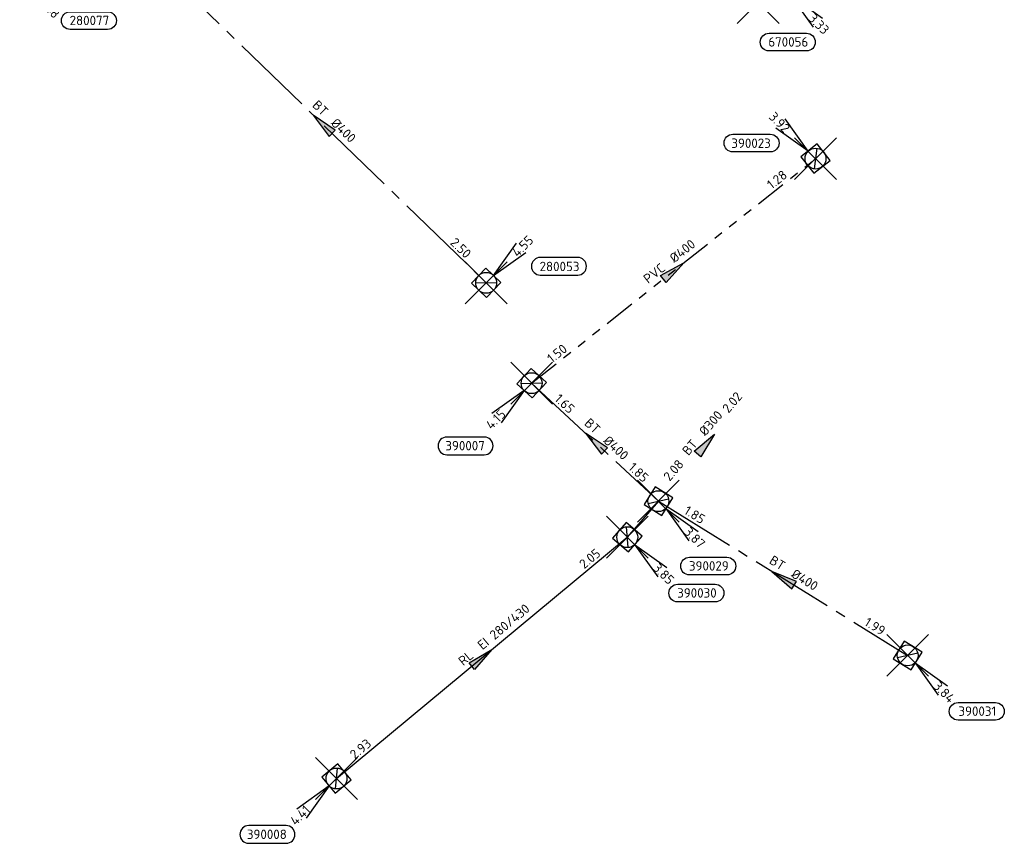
# Model space of a CAD drawing. Header units: metres. Extents: x 153343 to 157271, y 461673 to 467005.
# Tile 9 of 191: x 154928 to 155070, y 462564 to 462682. Entities that reach past the tile are written whole.
import ezdxf
from ezdxf.enums import TextEntityAlignment as Align

# ---------------------------------------------------------------- set-up
doc = ezdxf.new("R2010")
doc.units = ezdxf.units.M
doc.header["$LTSCALE"] = 0.75
doc.header["$PDMODE"] = 3
doc.header["$PDSIZE"] = 3
doc.linetypes.add('RI-GWA_BETON', pattern=[22, 16, -2, 2, -2])
doc.linetypes.add('RI-GWA_PVC', pattern=[18.45, 6, -1.8, 1.75, -1.8, 1.75, -1.8, 1.75, -1.8])
doc.layers.get('0').update_dxf_attribs({"lineweight": 25})
doc.layers.get('defpoints').update_dxf_attribs({"lineweight": 25})
doc.layers.add('B-OI-RI-GWA_PUTNUMMER-S @ 0.75', color=11, linetype='Continuous', lineweight=25)
doc.layers.add('B-OI-RI-GWA_STROOMRICHTING-S @ 0.75', color=11, linetype='Continuous', lineweight=25)
for name, color, linetype in [('B-OI-RI-GWA_RIOOLPUT_INSPECTIEPUT-S @ 0.75', 11, 'Continuous'), ('B-OI-RI-GWA_TRANSPORTLEIDING_B+RELINED_280 430-G', 11, 'Continuous'), ('B-OI-RI-GWA_TRANSPORTLEIDING_BETON_300-G', 11, 'RI-GWA_BETON'), ('B-OI-RI-GWA_TRANSPORTLEIDING_BETON_400-G', 11, 'RI-GWA_BETON'), ('B-OI-RI-GWA_TRANSPORTLEIDING_PVC_400-G', 11, 'RI-GWA_PVC')]:
    doc.layers.add(name, color=color, linetype=linetype)
doc.layers.add('inspectieput', color=7, linetype='Continuous', plot=False)
doc.layers.add('roosterdeksel + knevel', color=7, linetype='Continuous', plot=False)
doc.styles.add('NLCS-ISO', font='isocpeur.ttf')

# ---------------------------------------------------------------- blocks, each defined once
blk = doc.blocks.new('*U2074')
at = {"ltscale": 0.1}
blk.add_hatch(color=256, dxfattribs=at).paths.add_polyline_path([(-2.5, 0), (2.5, -0.83), (2.5, 0.83)])
at = {"ltscale": 0.1, "flags": 128}
blk.add_lwpolyline([(-2.5, 0), (2.5, -0.83), (2.5, 0.83)], close=True, dxfattribs=at)
at = {"ltscale": 0.1, "style": 'NLCS-ISO'}
for tag, p in [('BOBL', (-18.72, 0)), ('MAT', (-1, 0.5))]:
    blk.add_attdef(tag, text='', height=1.8, dxfattribs=at).set_placement(p, align=Align.BOTTOM_RIGHT)
for tag, p in [('DIA', (1, 0.5)), ('BOBR', (17.77, 0))]:
    blk.add_attdef(tag, text='', height=1.8, dxfattribs=at).set_placement(p, align=Align.BOTTOM_LEFT)
at = {"layer": 'defpoints', "ltscale": 0.1, "style": 'NLCS-ISO', "flags": 1}
blk.add_attdef('JVA', text='', height=1.8, dxfattribs=at).set_placement((0, -1), align=Align.TOP_CENTER)
blk = doc.blocks.new('*U66')
at = {"ltscale": 0.1}
blk.add_hatch(color=256, dxfattribs=at).paths.add_polyline_path([(2.5, 0), (-2.5, -0.83), (-2.5, 0.83)])
at = {"ltscale": 0.1, "flags": 128}
blk.add_lwpolyline([(2.5, 0), (-2.5, -0.83), (-2.5, 0.83)], close=True, dxfattribs=at)
at = {"ltscale": 0.1, "style": 'NLCS-ISO'}
for tag, p in [('BOBL', (-5.66, 0)), ('MAT', (-1, 0.5))]:
    blk.add_attdef(tag, text='', height=1.8, dxfattribs=at).set_placement(p, align=Align.BOTTOM_RIGHT)
for tag, p in [('DIA', (1, 0.5)), ('BOBR', (7.22, 0))]:
    blk.add_attdef(tag, text='', height=1.8, dxfattribs=at).set_placement(p, align=Align.BOTTOM_LEFT)
at = {"layer": 'defpoints', "ltscale": 0.1, "style": 'NLCS-ISO', "flags": 1}
blk.add_attdef('JVA', text='', height=1.8, dxfattribs=at).set_placement((0, -1), align=Align.TOP_CENTER)
blk = doc.blocks.new('*U2072')
at = {"ltscale": 0.1}
blk.add_hatch(color=256, dxfattribs=at).paths.add_polyline_path([(2.5, 0), (-2.5, -0.83), (-2.5, 0.83)])
at = {"ltscale": 0.1, "flags": 128}
blk.add_lwpolyline([(2.5, 0), (-2.5, -0.83), (-2.5, 0.83)], close=True, dxfattribs=at)
at = {"ltscale": 0.1, "style": 'NLCS-ISO'}
for tag, p in [('BOBL', (-26.83, 0)), ('MAT', (-1, 0.5))]:
    blk.add_attdef(tag, text='', height=1.8, dxfattribs=at).set_placement(p, align=Align.BOTTOM_RIGHT)
for tag, p in [('DIA', (1, 0.5)), ('BOBR', (25.88, -0.01))]:
    blk.add_attdef(tag, text='', height=1.8, dxfattribs=at).set_placement(p, align=Align.BOTTOM_LEFT)
at = {"layer": 'defpoints', "ltscale": 0.1, "style": 'NLCS-ISO', "flags": 1}
blk.add_attdef('JVA', text='', height=1.8, dxfattribs=at).set_placement((0, -1), align=Align.TOP_CENTER)
blk = doc.blocks.new('*U2070')
at = {"ltscale": 0.1}
blk.add_hatch(color=256, dxfattribs=at).paths.add_polyline_path([(-2.5, 0), (2.5, -0.83), (2.5, 0.83)])
at = {"ltscale": 0.1, "flags": 128}
blk.add_lwpolyline([(-2.5, 0), (2.5, -0.83), (2.5, 0.83)], close=True, dxfattribs=at)
at = {"ltscale": 0.1, "style": 'NLCS-ISO'}
for tag, p in [('BOBL', (-7.24, 0)), ('MAT', (-1, 0.5))]:
    blk.add_attdef(tag, text='', height=1.8, dxfattribs=at).set_placement(p, align=Align.BOTTOM_RIGHT)
for tag, p in [('DIA', (1, 0.5)), ('BOBR', (8.01, 0))]:
    blk.add_attdef(tag, text='', height=1.8, dxfattribs=at).set_placement(p, align=Align.BOTTOM_LEFT)
at = {"layer": 'defpoints', "ltscale": 0.1, "style": 'NLCS-ISO', "flags": 1}
blk.add_attdef('JVA', text='', height=1.8, dxfattribs=at).set_placement((0, -1), align=Align.TOP_CENTER)
blk = doc.blocks.new('*U2071')
at = {"ltscale": 0.1}
blk.add_hatch(color=256, dxfattribs=at).paths.add_polyline_path([(2.5, 0), (-2.5, -0.83), (-2.5, 0.83)])
at = {"ltscale": 0.1, "flags": 128}
blk.add_lwpolyline([(2.5, 0), (-2.5, -0.83), (-2.5, 0.83)], close=True, dxfattribs=at)
at = {"ltscale": 0.1, "style": 'NLCS-ISO'}
for tag, p in [('BOBL', (-25.31, 0)), ('MAT', (-1, 0.5))]:
    blk.add_attdef(tag, text='', height=1.8, dxfattribs=at).set_placement(p, align=Align.BOTTOM_RIGHT)
for tag, p in [('DIA', (1, 0.5)), ('BOBR', (24.36, -0.01))]:
    blk.add_attdef(tag, text='', height=1.8, dxfattribs=at).set_placement(p, align=Align.BOTTOM_LEFT)
at = {"layer": 'defpoints', "ltscale": 0.1, "style": 'NLCS-ISO', "flags": 1}
blk.add_attdef('JVA', text='', height=1.8, dxfattribs=at).set_placement((0, -1), align=Align.TOP_CENTER)
blk = doc.blocks.new('*U2033')
at = {"ltscale": 0.1}
blk.add_hatch(color=256, dxfattribs=at).paths.add_polyline_path([(-2.5, 0), (2.5, -0.83), (2.5, 0.83)])
at = {"ltscale": 0.1, "flags": 128}
blk.add_lwpolyline([(-2.5, 0), (2.5, -0.83), (2.5, 0.83)], close=True, dxfattribs=at)
at = {"ltscale": 0.1, "style": 'NLCS-ISO'}
for tag, p in [('BOBL', (-34.26, 0)), ('MAT', (-1, 0.5))]:
    blk.add_attdef(tag, text='', height=1.8, dxfattribs=at).set_placement(p, align=Align.BOTTOM_RIGHT)
for tag, p in [('DIA', (1, 0.5)), ('BOBR', (33.31, -0.02))]:
    blk.add_attdef(tag, text='', height=1.8, dxfattribs=at).set_placement(p, align=Align.BOTTOM_LEFT)
at = {"layer": 'defpoints', "ltscale": 0.1, "style": 'NLCS-ISO', "flags": 1}
blk.add_attdef('JVA', text='', height=1.8, dxfattribs=at).set_placement((0, -1), align=Align.TOP_CENTER)
blk = doc.blocks.new('*U1150')
for q in [(5.83, -7.6), (7.6, -5.83)]:
    blk.add_line((1.41, -1.41), q)
blk.add_lwpolyline([(4.54, -12.13), (-2.62, -12.13, -1), (-2.62, -8.75), (4.54, -8.75, -1)], format="xyb", close=True)
at = {"ltscale": 0.1, "style": 'NLCS-ISO'}
blk.add_attdef('PUTHGT', text='', height=1.8, rotation=315, dxfattribs=at).set_placement((5.39, -5.43), align=Align.MIDDLE_LEFT)
blk.add_attdef('PUTNR', text='', height=1.8, dxfattribs=at).set_placement((1.06, -8.6), align=Align.MIDDLE_CENTER)
blk = doc.blocks.new('B-SRI-PUT_GWA-SO')
blk.add_line((-1.41, -1.41), (1.41, 1.41))
at = {"lineweight": -3, "flags": 128}
blk.add_lwpolyline([(2, -2), (2, 2), (-2, 2), (-2, -2)], close=True, dxfattribs=at)
at = {"lineweight": -3}
blk.add_circle((0, 0), 2, dxfattribs=at)
blk = doc.blocks.new('*U273')
for q in [(5.83, -7.6), (7.6, -5.83)]:
    blk.add_line((1.41, -1.41), q)
blk.add_lwpolyline([(16.81, -12.39), (9.65, -12.39, -1), (9.65, -9.01), (16.81, -9.01, -1)], format="xyb", close=True)
at = {"ltscale": 0.1, "style": 'NLCS-ISO'}
blk.add_attdef('PUTHGT', text='', height=1.8, rotation=315, dxfattribs=at).set_placement((5.39, -5.43), align=Align.MIDDLE_LEFT)
blk.add_attdef('PUTNR', text='', height=1.8, dxfattribs=at).set_placement((13.33, -8.87), align=Align.MIDDLE_CENTER)
blk = doc.blocks.new('*U297')
for q in [(-7.6, -5.83), (-5.83, -7.6)]:
    blk.add_line((-1.41, -1.41), q)
blk.add_lwpolyline([(-16.81, -12.39), (-9.65, -12.39, 1), (-9.65, -9.01), (-16.81, -9.01, 1)], format="xyb", close=True)
at = {"ltscale": 0.1, "style": 'NLCS-ISO'}
blk.add_attdef('PUTHGT', text='', height=1.8, rotation=45, dxfattribs=at).set_placement((-8.44, -8.48), align=Align.MIDDLE_LEFT)
blk.add_attdef('PUTNR', text='', height=1.8, dxfattribs=at).set_placement((-13.33, -8.87), align=Align.MIDDLE_CENTER)
blk = doc.blocks.new('*U1114')
for q in [(5.83, -7.6), (7.6, -5.83)]:
    blk.add_line((1.41, -1.41), q)
blk.add_lwpolyline([(13.13, -14.12), (5.97, -14.12, -1), (5.97, -10.73), (13.13, -10.73, -1)], format="xyb", close=True)
at = {"ltscale": 0.1, "style": 'NLCS-ISO'}
blk.add_attdef('PUTHGT', text='', height=1.8, rotation=315, dxfattribs=at).set_placement((5.39, -5.43), align=Align.MIDDLE_LEFT)
blk.add_attdef('PUTNR', text='', height=1.8, dxfattribs=at).set_placement((9.65, -10.59), align=Align.MIDDLE_CENTER)
blk = doc.blocks.new('*U1115')
for q in [(-5.83, 7.6), (-7.6, 5.83)]:
    blk.add_line((-1.41, 1.41), q)
blk.add_lwpolyline([(-15.82, 4.68), (-8.66, 4.68, -1), (-8.66, 1.29), (-15.82, 1.29, -1)], format="xyb", close=True)
at = {"ltscale": 0.1, "style": 'NLCS-ISO'}
blk.add_attdef('PUTHGT', text='', height=1.8, rotation=315, dxfattribs=at).set_placement((-8.44, 8.48), align=Align.MIDDLE_LEFT)
blk.add_attdef('PUTNR', text='', height=1.8, dxfattribs=at).set_placement((-12.34, 2.95), align=Align.MIDDLE_CENTER)
blk = doc.blocks.new('*U1116')
for q in [(-7.6, -5.83), (-5.83, -7.6)]:
    blk.add_line((-1.41, -1.41), q)
blk.add_lwpolyline([(-16.21, -13.69), (-9.06, -13.69, 1), (-9.06, -10.3), (-16.21, -10.3, 1)], format="xyb", close=True)
at = {"ltscale": 0.1, "style": 'NLCS-ISO'}
blk.add_attdef('PUTHGT', text='', height=1.8, rotation=45, dxfattribs=at).set_placement((-8.44, -8.48), align=Align.MIDDLE_LEFT)
blk.add_attdef('PUTNR', text='', height=1.8, dxfattribs=at).set_placement((-12.74, -10.16), align=Align.MIDDLE_CENTER)
blk = doc.blocks.new('*U1087')
for q in [(5.83, -7.6), (7.6, -5.83)]:
    blk.add_line((1.41, -1.41), q)
blk.add_lwpolyline([(18.24, -11.26), (11.09, -11.26, -1), (11.09, -7.88), (18.24, -7.88, -1)], format="xyb", close=True)
at = {"ltscale": 0.1, "style": 'NLCS-ISO'}
blk.add_attdef('PUTHGT', text='', height=1.8, rotation=315, dxfattribs=at).set_placement((5.39, -5.43), align=Align.MIDDLE_LEFT)
blk.add_attdef('PUTNR', text='', height=1.8, dxfattribs=at).set_placement((14.77, -7.74), align=Align.MIDDLE_CENTER)
blk = doc.blocks.new('*U1076')
for q in [(5.83, 7.6), (7.6, 5.83)]:
    blk.add_line((1.41, 1.41), q)
blk.add_lwpolyline([(17.52, 4.86), (10.36, 4.86, 1), (10.36, 1.48), (17.52, 1.48, 1)], format="xyb", close=True)
at = {"ltscale": 0.1, "style": 'NLCS-ISO'}
blk.add_attdef('PUTHGT', text='', height=1.8, rotation=45, dxfattribs=at).set_placement((5.39, 5.43), align=Align.MIDDLE_LEFT)
blk.add_attdef('PUTNR', text='', height=1.8, dxfattribs=at).set_placement((14.04, 3.14), align=Align.MIDDLE_CENTER)

msp = doc.modelspace()

# ---------------------------------------------------------------- linework, layer by layer
at = {"layer": 'B-OI-RI-GWA_TRANSPORTLEIDING_B+RELINED_280 430-G', "transparency": 33554610}
msp.add_line((154973.95, 462573.55), (155015.7, 462608.19), dxfattribs=at)
at = {"layer": 'B-OI-RI-GWA_TRANSPORTLEIDING_BETON_300-G', "transparency": 33554610}
msp.add_line((155020.17, 462613.36), (155015.7, 462608.19), dxfattribs=at)
at = {"layer": 'B-OI-RI-GWA_TRANSPORTLEIDING_BETON_400-G', "transparency": 33554610}
for p, q in [((154948.49, 462690.21), (154995.44, 462644.69)), ((155001.96, 462630.29), (155020.17, 462613.36)), ((155020.17, 462613.36), (155055.96, 462591.22))]:
    msp.add_line(p, q, dxfattribs=at)
at = {"layer": 'B-OI-RI-GWA_TRANSPORTLEIDING_PVC_400-G', "transparency": 33554610}
msp.add_line((155001.96, 462630.29), (155042.73, 462662.52), dxfattribs=at)
at = {"layer": 'inspectieput', "color": 0, "transparency": 33554610}
for p in [(155042.73, 462662.52), (154995.44, 462644.69), (155001.96, 462630.29), (155020.17, 462613.36), (155015.7, 462608.19), (155055.96, 462591.22), (154973.95, 462573.55)]:
    msp.add_point(p, dxfattribs=at)
at = {"layer": 'roosterdeksel + knevel', "color": 0, "transparency": 33554610}
msp.add_point((155034.5, 462684.9), dxfattribs=at)

# ---------------------------------------------------------------- block references
at = {"layer": 'B-OI-RI-GWA_PUTNUMMER-S @ 0.75', "color": 0, "transparency": 33554610}
ref = msp.add_blockref('*U1087', (154927.4, 462689.5), dxfattribs=dict(at, xscale=0.75, yscale=0.75, zscale=0.75))
ref.add_attrib('PUTNR', '280077', dxfattribs={"layer": '0', "ltscale": 0.1, "height": 1.35, "style": 'NLCS-ISO'}).set_placement((154938.47, 462682.35), align=Align.MIDDLE_CENTER)
ref.add_attrib('PUTHGT', '4.48', dxfattribs={"layer": '0', "ltscale": 0.1, "height": 1.35, "rotation": 315, "style": 'NLCS-ISO'}).set_placement((154931.44, 462685.43), align=Align.MIDDLE_LEFT)
ref = msp.add_blockref('*U1150', (155038.02, 462687.07), dxfattribs=dict(at, xscale=0.75, yscale=0.75, zscale=0.75))
ref.add_attrib('PUTNR', '670056', dxfattribs={"layer": '0', "ltscale": 0.1, "height": 1.35, "style": 'NLCS-ISO'}).set_placement((155038.82, 462679.27), align=Align.MIDDLE_CENTER)
ref.add_attrib('PUTHGT', '3.33', dxfattribs={"layer": '0', "ltscale": 0.1, "height": 1.35, "rotation": 315, "style": 'NLCS-ISO'}).set_placement((155042.06, 462683), align=Align.MIDDLE_LEFT)
at = {"layer": 'B-OI-RI-GWA_PUTNUMMER-S @ 0.75', "color": 0, "transparency": 33554610, "xscale": 0.75, "yscale": 0.75, "zscale": 0.75}
for name, p, values in [('*U1115', (155042.73, 462662.52), {'PUTNR': '390023', 'PUTHGT': '3.92'}), ('*U1076', (154995.44, 462644.69), {'PUTNR': '280053', 'PUTHGT': '4.55'})]:
    msp.add_blockref(name, p, dxfattribs=at).add_auto_attribs(values)
at = {"layer": 'B-OI-RI-GWA_PUTNUMMER-S @ 0.75', "color": 0, "transparency": 33554610}
ref = msp.add_blockref('*U1116', (155001.96, 462630.29), dxfattribs=dict(at, xscale=0.75, yscale=0.75, zscale=0.75))
ref.add_attrib('PUTNR', '390007', dxfattribs={"layer": '0', "ltscale": 0.1, "height": 1.35, "style": 'NLCS-ISO'}).set_placement((154992.41, 462621.32), align=Align.MIDDLE_CENTER)
ref.add_attrib('PUTHGT', '4.15', dxfattribs={"layer": '0', "ltscale": 0.1, "height": 1.35, "rotation": 45, "style": 'NLCS-ISO'}).set_placement((154995.72, 462624.02), align=Align.MIDDLE_LEFT)
ref = msp.add_blockref('*U1114', (155020.17, 462613.36), dxfattribs=dict(at, xscale=0.75, yscale=0.75, zscale=0.75))
ref.add_attrib('PUTNR', '390029', dxfattribs={"layer": '0', "ltscale": 0.1, "height": 1.35, "style": 'NLCS-ISO'}).set_placement((155027.41, 462604.07), align=Align.MIDDLE_CENTER)
ref.add_attrib('PUTHGT', '3.87', dxfattribs={"layer": '0', "ltscale": 0.1, "height": 1.35, "rotation": 315, "style": 'NLCS-ISO'}).set_placement((155024.21, 462609.29), align=Align.MIDDLE_LEFT)
ref = msp.add_blockref('*U273', (155015.7, 462608.19), dxfattribs=dict(at, xscale=0.75, yscale=0.75, zscale=0.75))
ref.add_attrib('PUTNR', '390030', dxfattribs={"layer": '0', "ltscale": 0.1, "height": 1.35, "style": 'NLCS-ISO'}).set_placement((155025.7, 462600.19), align=Align.MIDDLE_CENTER)
ref.add_attrib('PUTHGT', '3.85', dxfattribs={"layer": '0', "ltscale": 0.1, "height": 1.35, "rotation": 315, "style": 'NLCS-ISO'}).set_placement((155019.74, 462604.12), align=Align.MIDDLE_LEFT)
ref = msp.add_blockref('*U273', (155055.96, 462591.22), dxfattribs=dict(at, xscale=0.75, yscale=0.75, zscale=0.75))
ref.add_attrib('PUTNR', '390031', dxfattribs={"layer": '0', "ltscale": 0.1, "height": 1.35, "style": 'NLCS-ISO'}).set_placement((155065.96, 462583.22), align=Align.MIDDLE_CENTER)
ref.add_attrib('PUTHGT', '3.84', dxfattribs={"layer": '0', "ltscale": 0.1, "height": 1.35, "rotation": 315, "style": 'NLCS-ISO'}).set_placement((155060, 462587.15), align=Align.MIDDLE_LEFT)
ref = msp.add_blockref('*U297', (154973.95, 462573.55), dxfattribs=dict(at, xscale=0.75, yscale=0.75, zscale=0.75))
ref.add_attrib('PUTNR', '390008', dxfattribs={"layer": '0', "ltscale": 0.1, "height": 1.35, "style": 'NLCS-ISO'}).set_placement((154963.95, 462565.55), align=Align.MIDDLE_CENTER)
ref.add_attrib('PUTHGT', '4.41', dxfattribs={"layer": '0', "ltscale": 0.1, "height": 1.35, "rotation": 45, "style": 'NLCS-ISO'}).set_placement((154967.62, 462567.19), align=Align.MIDDLE_LEFT)
at = {"layer": 'B-OI-RI-GWA_RIOOLPUT_INSPECTIEPUT-S @ 0.75', "color": 0, "transparency": 33554610, "xscale": 0.75, "yscale": 0.75, "zscale": 0.75}
for p, rotation in [((155042.73, 462662.52), 218.327507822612), ((154995.44, 462644.69), 135.8859785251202), ((155001.96, 462630.29), 317.0861180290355), ((155020.17, 462613.36), 328.2587106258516), ((155015.7, 462608.19), 49.15319248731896), ((155055.96, 462591.22), 148.2587106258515), ((154973.95, 462573.55), 39.68251449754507)]:
    msp.add_blockref('B-SRI-PUT_GWA-SO', p, dxfattribs=dict(at, rotation=rotation))
at = {"layer": 'B-OI-RI-GWA_STROOMRICHTING-S @ 0.75', "color": 0, "transparency": 33554610, "xscale": 0.75, "yscale": 0.75, "zscale": 0.75}
for name, p, rotation, values in [('*U2033', (154971.96, 462667.45), 315.8859785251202, {'MAT': 'BT', 'DIA': '%%c400', 'BOBL': '2.42', 'BOBR': '2.50'}), ('*U2071', (155022.35, 462646.41), 38.32750782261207, {'MAT': 'PVC', 'DIA': '%%c400', 'BOBL': '1.50', 'BOBR': '1.28'}), ('*U66', (155027, 462621.54), 49.15319248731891, {'MAT': 'BT', 'DIA': '%%c300', 'BOBL': '2.08', 'BOBR': '2.02'}), ('*U2070', (155011.07, 462621.83), 317.0861180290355, {'MAT': 'BT', 'DIA': '%%c400', 'BOBL': '1.65', 'BOBR': '1.85'}), ('*U2074', (155038.07, 462602.29), 328.2587106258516, {'MAT': 'BT', 'DIA': '%%c400', 'BOBL': '1.85', 'BOBR': '1.99'}), ('*U2072', (154994.83, 462590.87), 39.68251449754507, {'MAT': 'RL', 'DIA': 'EI 280/430', 'BOBL': '2.93', 'BOBR': '2.05'})]:
    msp.add_blockref(name, p, dxfattribs=dict(at, rotation=rotation)).add_auto_attribs(values)

doc.saveas('drawing.dxf')
